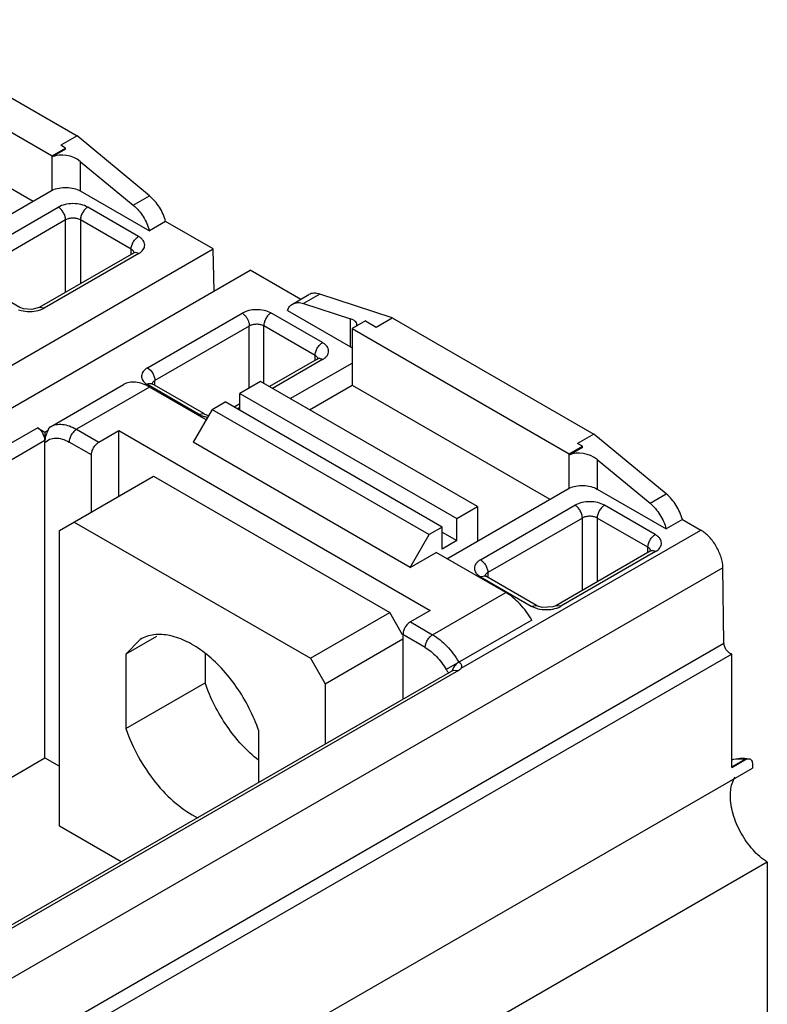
# Model space of a CAD drawing. Header units: millimetres. Extents: x 20 to 157, y 25 to 222.
# Tile 5 of 5: x 121 to 157, y 159 to 206. Entities that reach past the tile are written whole.
import ezdxf

# ---------------------------------------------------------------- set-up
doc = ezdxf.new("R2010")
doc.units = ezdxf.units.MM
doc.header["$LTSCALE"] = 16.055796
doc.layers.get('0').update_dxf_attribs({"linetype": 'CONTINUOUS'})

msp = doc.modelspace()

# ---------------------------------------------------------------- linework, layer by layer
at = {"color": 7, "linetype": 'Continuous'}
for p, q in [((113.95, 206.417), (123.602, 200.844)), ((112.023, 205.896), (122.418, 199.895)), ((112.023, 203.185), (121.499, 197.715)), ((123.602, 200.844), (122.824, 200.395)), ((127.072, 197.973), (123.602, 200.844)), ((122.418, 199.895), (123.054, 200.262)), ((123.054, 200.205), (122.418, 199.837)), ((123.054, 200.262), (122.824, 200.395)), ((123.054, 200.205), (123.054, 200.262)), ((122.418, 198.246), (122.418, 199.895)), ((123.758, 199.623), (123.758, 198.207)), ((123.758, 199.623), (126.294, 197.524)), ((116.57, 194.869), (122.418, 198.246)), ((123.758, 198.207), (127.067, 196.296)), ((126.294, 197.524), (127.072, 197.973)), ((118.175, 194.816), (122.701, 197.429)), ((126.545, 196.026), (124.115, 197.429)), ((123.054, 196.817), (118.529, 194.204)), ((123.054, 193.349), (123.054, 196.817)), ((123.761, 196.817), (123.761, 193.757)), ((126.193, 195.413), (123.761, 196.817)), ((127.845, 196.745), (127.067, 196.296)), ((130.123, 195.43), (127.845, 196.745)), ((80.451, 166.75), (130.123, 195.43)), ((126.193, 195.161), (126.193, 195.413)), ((130.169, 193.41), (130.123, 195.43)), ((126.309, 195.228), (121.78, 192.613)), ((126.563, 195.205), (122.027, 192.587)), ((126.351, 195.26), (126.305, 195.226)), ((97.953, 174.811), (131.895, 194.407)), ((120.856, 192.621), (118.425, 194.025)), ((134.314, 193.01), (131.895, 194.407)), ((133.926, 192.787), (134.704, 193.236)), ((135.229, 193.263), (134.452, 192.814)), ((138.699, 192.128), (135.229, 193.263)), ((122.027, 192.587), (121.784, 192.615)), ((134.452, 192.814), (136.705, 192.077)), ((126.971, 189.733), (131.506, 192.351)), ((135.358, 190.938), (132.887, 192.365)), ((133.679, 192.479), (136.705, 190.732)), ((137.921, 191.679), (138.699, 192.128)), ((138.699, 192.128), (148.351, 186.556)), ((131.849, 191.732), (127.335, 189.127)), ((131.85, 188.766), (131.849, 191.732)), ((132.546, 188.985), (132.546, 191.746)), ((135.004, 190.326), (132.546, 191.746)), ((136.705, 190.732), (136.705, 192.077)), ((137.409, 191.975), (136.772, 191.608)), ((137.409, 191.975), (137.921, 191.679)), ((136.772, 191.608), (136.772, 188.897)), ((136.772, 191.608), (147.167, 185.606)), ((135.004, 190.087), (135.004, 190.326)), ((135.108, 190.146), (132.821, 188.826)), ((135.358, 190.121), (132.968, 188.742)), ((133.816, 188.252), (136.772, 189.958)), ((135.108, 190.146), (135.156, 190.179)), ((122.329, 186.907), (125.83, 188.927)), ((127.078, 188.803), (123.578, 186.782)), ((129.418, 187.509), (126.94, 188.939)), ((129.782, 187.241), (127.078, 188.803)), ((127.183, 188.975), (127.177, 188.982)), ((127.212, 188.951), (127.183, 188.975)), ((129.668, 187.534), (127.2, 188.958)), ((127.335, 188.881), (127.335, 189.127)), ((132.388, 189.076), (131.398, 188.505)), ((142.783, 183.075), (132.388, 189.076)), ((134.736, 187.721), (136.772, 188.897)), ((136.772, 188.897), (146.247, 183.426)), ((131.398, 187.688), (131.398, 188.505)), ((131.398, 188.505), (141.793, 182.504)), ((130.069, 187.737), (130.691, 188.097)), ((141.086, 182.096), (130.691, 188.097)), ((131.398, 188.004), (131.124, 187.846)), ((130.069, 187.737), (129.157, 186.158)), ((129.418, 187.509), (129.668, 187.534)), ((130.069, 187.737), (140.463, 181.736)), ((131.398, 187.835), (131.271, 187.762)), ((100.038, 174.343), (121.711, 186.856)), ((121.711, 186.856), (122.064, 186.651)), ((122.064, 186.651), (122.219, 186.741)), ((122.064, 186.651), (122.064, 186.242)), ((123.578, 186.782), (124.645, 186.166)), ((124.645, 186.166), (125.6, 186.717)), ((125.6, 183.569), (125.6, 186.717)), ((125.6, 186.717), (140.52, 178.103)), ((148.351, 186.556), (147.573, 186.107)), ((151.821, 183.684), (148.351, 186.556)), ((122.066, 186.244), (100.892, 174.019)), ((122.064, 171.028), (122.064, 186.14)), ((124.292, 185.553), (123.224, 186.17)), ((139.551, 180.156), (129.157, 186.158)), ((147.167, 185.606), (147.803, 185.974)), ((147.803, 185.974), (147.573, 186.107)), ((147.803, 185.916), (147.803, 185.974)), ((124.292, 182.814), (124.292, 185.553)), ((147.803, 185.916), (147.167, 185.549)), ((147.167, 183.957), (147.167, 185.606)), ((148.507, 185.334), (148.507, 183.918)), ((148.507, 185.334), (151.043, 183.235)), ((122.757, 181.928), (127.262, 184.529)), ((127.262, 184.529), (138.575, 177.997)), ((141.319, 180.581), (147.167, 183.957)), ((148.507, 183.918), (151.816, 182.008)), ((151.043, 183.235), (151.821, 183.684)), ((142.924, 180.528), (147.449, 183.141)), ((151.294, 181.737), (148.864, 183.141)), ((141.793, 182.504), (142.783, 183.075)), ((142.783, 183.075), (142.783, 181.426)), ((123.464, 182.336), (134.778, 175.804)), ((141.793, 181.451), (141.793, 182.504)), ((147.803, 182.528), (143.278, 179.916)), ((147.803, 179.061), (147.803, 182.528)), ((148.51, 182.528), (148.51, 179.469)), ((150.941, 181.125), (148.51, 182.528)), ((152.594, 182.457), (151.816, 182.008)), ((152.594, 182.457), (153.472, 181.95)), ((122.757, 167.754), (122.757, 181.928)), ((139.551, 180.156), (140.463, 181.736)), ((141.086, 182.096), (140.463, 181.736)), ((141.086, 181.042), (141.086, 182.096)), ((141.086, 181.859), (141.793, 181.451)), ((142.005, 175.33), (153.472, 181.95)), ((141.793, 181.451), (141.086, 181.042)), ((139.551, 180.156), (140.803, 180.879)), ((144.133, 178.956), (140.803, 180.879)), ((151.058, 180.94), (146.529, 178.325)), ((151.311, 180.917), (146.776, 178.298)), ((150.942, 180.873), (150.941, 181.125)), ((151.1, 180.972), (151.054, 180.937)), ((154.532, 180.134), (104.858, 151.455)), ((143.278, 179.916), (143.278, 179.676)), ((154.586, 176.524), (154.532, 180.134)), ((143.174, 179.736), (142.924, 179.711)), ((142.924, 179.711), (145.355, 178.308)), ((145.605, 178.333), (143.174, 179.736)), ((140.633, 176.936), (144.133, 178.956)), ((134.778, 175.804), (138.575, 177.997)), ((139.192, 176.928), (138.575, 177.997)), ((140.52, 178.103), (139.565, 177.552)), ((145.355, 178.308), (145.604, 178.333)), ((146.776, 178.298), (146.532, 178.327)), ((139.565, 177.552), (140.633, 176.936)), ((145.381, 177.64), (141.278, 175.27)), ((121.034, 157.153), (154.586, 176.524)), ((127.408, 176.848), (125.939, 176)), ((126.621, 176.713), (125.939, 176)), ((135.485, 174.58), (139.212, 176.731)), ((139.212, 176.939), (139.212, 173.838)), ((140.279, 176.323), (139.212, 176.939)), ((154.962, 176.004), (121.41, 156.633)), ((125.939, 176), (125.939, 172.441)), ((129.736, 175.999), (129.736, 174.633)), ((134.778, 175.804), (135.485, 174.58)), ((154.963, 170.576), (154.962, 176.004)), ((141.631, 175.235), (120.208, 162.867)), ((141.866, 175.219), (120.208, 162.715)), ((141.631, 175.235), (141.866, 175.219)), ((125.939, 172.441), (129.736, 174.633)), ((135.485, 174.58), (135.485, 171.687)), ((132.303, 169.85), (132.303, 172.326)), ((114.069, 166.412), (122.064, 171.028)), ((122.064, 171.028), (122.757, 170.628)), ((155.581, 170.954), (154.945, 170.587)), ((154.963, 170.576), (155.663, 170.981)), ((155.663, 170.981), (155.782, 170.994)), ((113.986, 146.317), (155.952, 170.546)), ((155.952, 170.718), (155.952, 170.546)), ((125.715, 166.046), (122.757, 167.754)), ((156.66, 166.028), (114.693, 141.799)), ((156.66, 166.028), (156.66, 128.792))]:
    msp.add_line(p, q, dxfattribs=at)
for points in [[(126.35, 195.252), (126.354, 195.262), (126.351, 195.26)], [(121.784, 192.615), (121.44, 192.522), (121.034, 192.552), (120.856, 192.621)], [(151.099, 180.963), (151.103, 180.973), (151.1, 180.972)], [(146.533, 178.327), (146.384, 178.269), (145.879, 178.244), (145.673, 178.3), (145.604, 178.333)]]:
    msp.add_lwpolyline(points, dxfattribs=at)
for centre, radius, start, end in [((126.395, 195.079), 0.172, 109.082, 119.9362), ((127.109, 188.801), 0.182, 60.015, 65.6107), ((151.144, 180.791), 0.172, 109.058, 119.9358), ((142.32, 174.949), 0.799, 158.0481, 160.872)]:
    msp.add_arc(centre, radius, start, end, dxfattribs=at)
for centre, major_axis, ratio, start_param, end_param in [((123.051, 199.214), (0.987, -0.237), 0.681951, 0.947709, 2.418338), ((135.998, 191.669), (0.998, 0.156), 0.443566, 6.064119, 6.999287), ((147.799, 184.926), (0.987, -0.237), 0.681951, 0.947709, 2.418338)]:
    msp.add_ellipse(centre, major_axis=major_axis, ratio=ratio, start_param=start_param, end_param=end_param, dxfattribs=at)
for points, knots in [([(122.418, 198.246), (122.519, 198.293), (122.745, 198.361), (123.1, 198.388), (123.448, 198.342), (123.664, 198.261), (123.758, 198.207)], [0, 0, 0, 0, 0.243178, 0.505956, 0.765529, 1, 1, 1, 1]), ([(127.845, 196.745), (127.782, 196.984), (127.577, 197.437), (127.258, 197.819), (127.072, 197.973)], [0, 0, 0, 0, 0.505598, 1, 1, 1, 1]), ([(124.115, 197.429), (124.014, 197.487), (123.781, 197.572), (123.408, 197.612), (123.034, 197.572), (122.801, 197.487), (122.701, 197.429)], [0, 0, 0, 0, 0.237244, 0.500001, 0.762757, 1, 1, 1, 1]), ([(123.054, 196.817), (123.054, 196.875), (123.032, 196.997), (122.957, 197.169), (122.846, 197.32), (122.751, 197.4), (122.701, 197.429)], [0, 0, 0, 0, 0.237219, 0.500001, 0.762782, 1, 1, 1, 1]), ([(124.115, 197.429), (124.065, 197.4), (123.97, 197.32), (123.859, 197.169), (123.783, 196.997), (123.761, 196.875), (123.761, 196.817)], [0, 0, 0, 0, 0.237218, 0.499999, 0.762781, 1, 1, 1, 1]), ([(126.294, 197.524), (126.48, 197.37), (126.8, 196.988), (127.004, 196.535), (127.067, 196.296)], [0, 0, 0, 0, 0.494402, 1, 1, 1, 1]), ([(123.761, 196.817), (123.711, 196.846), (123.594, 196.888), (123.408, 196.908), (123.221, 196.888), (123.104, 196.846), (123.054, 196.817)], [0, 0, 0, 0, 0.237218, 0.5, 0.762782, 1, 1, 1, 1]), ([(126.193, 195.413), (126.192, 195.534), (126.256, 195.72), (126.4, 195.917), (126.495, 195.997), (126.545, 196.026)], [0, 0, 0, 0, 0.498276, 0.761974, 1, 1, 1, 1]), ([(126.563, 195.205), (126.643, 195.254), (126.752, 195.344), (126.83, 195.5), (126.848, 195.618), (126.825, 195.735), (126.765, 195.846), (126.669, 195.945), (126.589, 196), (126.545, 196.026)], [0, 0, 0, 0, 0.271064, 0.387325, 0.496498, 0.606153, 0.723709, 0.854545, 1, 1, 1, 1]), ([(126.339, 195.232), (126.336, 195.25), (126.31, 195.325), (126.246, 195.382), (126.193, 195.413)], [0, 0, 0, 0, 0.224287, 1, 1, 1, 1]), ([(126.563, 195.205), (126.526, 195.226), (126.453, 195.256), (126.372, 195.253), (126.339, 195.242)], [0, 0, 0, 0, 0.544536, 1, 1, 1, 1]), ([(135.229, 193.263), (135.139, 193.293), (134.958, 193.326), (134.777, 193.278), (134.704, 193.236)], [0, 0, 0, 0, 0.532001, 1, 1, 1, 1]), ([(121.83, 192.503), (121.848, 192.508), (121.915, 192.532), (121.981, 192.561), (122.027, 192.587)], [0, 0, 0, 0, 0.26013, 1, 1, 1, 1]), ([(133.679, 192.479), (133.703, 192.544), (133.768, 192.664), (133.871, 192.754), (133.926, 192.787)], [0, 0, 0, 0, 0.520291, 1, 1, 1, 1]), ([(133.926, 192.787), (133.999, 192.829), (134.18, 192.877), (134.361, 192.844), (134.452, 192.814)], [0, 0, 0, 0, 0.467999, 1, 1, 1, 1]), ([(120.803, 192.508), (120.842, 192.495), (121.007, 192.447), (121.179, 192.427), (121.31, 192.426)], [0, 0, 0, 0, 0.240493, 1, 1, 1, 1]), ([(121.31, 192.426), (121.355, 192.425), (121.531, 192.43), (121.706, 192.462), (121.83, 192.503)], [0, 0, 0, 0, 0.25697, 1, 1, 1, 1]), ([(132.887, 192.365), (132.785, 192.417), (132.555, 192.491), (132.192, 192.525), (131.831, 192.485), (131.605, 192.405), (131.506, 192.351)], [0, 0, 0, 0, 0.240435, 0.502299, 0.763073, 1, 1, 1, 1]), ([(131.506, 192.351), (131.556, 192.322), (131.638, 192.252), (131.731, 192.128), (131.801, 192.001), (131.842, 191.867), (131.849, 191.776), (131.849, 191.732)], [0, 0, 0, 0, 0.235703, 0.430951, 0.630209, 0.82315, 1, 1, 1, 1]), ([(132.887, 192.365), (132.838, 192.335), (132.746, 192.253), (132.639, 192.099), (132.567, 191.926), (132.546, 191.804), (132.546, 191.746)], [0, 0, 0, 0, 0.235224, 0.497754, 0.761614, 1, 1, 1, 1]), ([(132.546, 191.746), (132.494, 191.77), (132.376, 191.805), (132.192, 191.822), (132.01, 191.8), (131.897, 191.76), (131.849, 191.732)], [0, 0, 0, 0, 0.238807, 0.506283, 0.767801, 1, 1, 1, 1]), ([(135.004, 190.326), (135.004, 190.384), (135.026, 190.506), (135.102, 190.678), (135.213, 190.829), (135.308, 190.909), (135.358, 190.938)], [0, 0, 0, 0, 0.237215, 0.499992, 0.762773, 1, 1, 1, 1]), ([(135.358, 190.121), (135.402, 190.147), (135.481, 190.202), (135.576, 190.302), (135.637, 190.412), (135.658, 190.53), (135.637, 190.647), (135.577, 190.758), (135.481, 190.858), (135.402, 190.913), (135.358, 190.938)], [0, 0, 0, 0, 0.144593, 0.274562, 0.39121, 0.500035, 0.608853, 0.725484, 0.855428, 1, 1, 1, 1]), ([(136.705, 190.732), (136.715, 190.726), (136.753, 190.703), (136.79, 190.677), (136.816, 190.656)], [0, 0, 0, 0, 0.258125, 1, 1, 1, 1]), ([(135.146, 190.16), (135.143, 190.176), (135.116, 190.246), (135.054, 190.297), (135.004, 190.326)], [0, 0, 0, 0, 0.221113, 1, 1, 1, 1]), ([(126.971, 189.733), (126.893, 189.685), (126.761, 189.577), (126.665, 189.342), (126.742, 189.1), (126.867, 188.988), (126.94, 188.939)], [0, 0, 0, 0, 0.276694, 0.505044, 0.729782, 1, 1, 1, 1]), ([(126.971, 189.733), (127.076, 189.673), (127.208, 189.526), (127.304, 189.304), (127.335, 189.184), (127.335, 189.127)], [0, 0, 0, 0, 0.500546, 0.764767, 1, 1, 1, 1]), ([(135.358, 190.122), (135.339, 190.132), (135.274, 190.165), (135.193, 190.177), (135.143, 190.161)], [0, 0, 0, 0, 0.287195, 1, 1, 1, 1]), ([(127.078, 188.803), (126.969, 188.866), (126.751, 188.97), (126.416, 189.051), (126.101, 189.043), (125.912, 188.975), (125.83, 188.927)], [0, 0, 0, 0, 0.289662, 0.549026, 0.782285, 1, 1, 1, 1]), ([(126.94, 188.939), (126.952, 188.945), (126.995, 188.966), (127.042, 188.98), (127.077, 188.983)], [0, 0, 0, 0, 0.268305, 1, 1, 1, 1]), ([(127.077, 188.983), (127.087, 188.984), (127.123, 188.985), (127.16, 188.978), (127.184, 188.967)], [0, 0, 0, 0, 0.264096, 1, 1, 1, 1]), ([(127.335, 189.127), (127.319, 189.117), (127.263, 189.078), (127.216, 189.022), (127.2, 188.976)], [0, 0, 0, 0, 0.279026, 1, 1, 1, 1]), ([(129.418, 187.509), (129.433, 187.5), (129.496, 187.466), (129.563, 187.438), (129.615, 187.421)], [0, 0, 0, 0, 0.238999, 1, 1, 1, 1]), ([(129.615, 187.421), (129.634, 187.414), (129.713, 187.389), (129.794, 187.371), (129.855, 187.361)], [0, 0, 0, 0, 0.243352, 1, 1, 1, 1]), ([(129.668, 187.534), (129.682, 187.525), (129.754, 187.489), (129.833, 187.466), (129.896, 187.454)], [0, 0, 0, 0, 0.202328, 1, 1, 1, 1]), ([(122.329, 186.907), (122.297, 186.888), (122.24, 186.842), (122.219, 186.772), (122.219, 186.741)], [0, 0, 0, 0, 0.549238, 1, 1, 1, 1]), ([(122.329, 186.907), (122.412, 186.954), (122.601, 187.022), (122.916, 187.03), (123.25, 186.949), (123.468, 186.845), (123.578, 186.782)], [0, 0, 0, 0, 0.217714, 0.450972, 0.710336, 1, 1, 1, 1]), ([(122.064, 186.242), (122.064, 186.363), (122, 186.549), (121.856, 186.746), (121.761, 186.827), (121.711, 186.856)], [0, 0, 0, 0, 0.497779, 0.761703, 1, 1, 1, 1]), ([(122.219, 186.741), (122.172, 186.663), (122.106, 186.499), (122.072, 186.327), (122.066, 186.244)], [0, 0, 0, 0, 0.520224, 1, 1, 1, 1]), ([(123.578, 186.782), (123.528, 186.753), (123.433, 186.673), (123.322, 186.521), (123.246, 186.35), (123.224, 186.227), (123.224, 186.17)], [0, 0, 0, 0, 0.237217, 0.499998, 0.76278, 1, 1, 1, 1]), ([(122.064, 186.14), (122.127, 186.208), (122.285, 186.322), (122.582, 186.381), (122.907, 186.327), (123.118, 186.231), (123.224, 186.17)], [0, 0, 0, 0, 0.221803, 0.450374, 0.706544, 1, 1, 1, 1]), ([(122.064, 186.14), (122.064, 186.158), (122.066, 186.192), (122.064, 186.226), (122.066, 186.244)], [0, 0, 0, 0, 0.500962, 1, 1, 1, 1]), ([(124.292, 185.553), (124.292, 185.611), (124.313, 185.733), (124.389, 185.905), (124.5, 186.057), (124.595, 186.137), (124.645, 186.166)], [0, 0, 0, 0, 0.237245, 0.500002, 0.762758, 1, 1, 1, 1]), ([(147.167, 183.957), (147.268, 184.005), (147.494, 184.073), (147.848, 184.099), (148.197, 184.053), (148.413, 183.972), (148.507, 183.918)], [0, 0, 0, 0, 0.243178, 0.505956, 0.765529, 1, 1, 1, 1]), ([(152.594, 182.457), (152.53, 182.696), (152.326, 183.149), (152.007, 183.53), (151.821, 183.684)], [0, 0, 0, 0, 0.505598, 1, 1, 1, 1]), ([(148.864, 183.141), (148.763, 183.199), (148.53, 183.283), (148.157, 183.324), (147.783, 183.283), (147.55, 183.199), (147.449, 183.141)], [0, 0, 0, 0, 0.237244, 0.500001, 0.762757, 1, 1, 1, 1]), ([(147.803, 182.528), (147.803, 182.586), (147.781, 182.708), (147.706, 182.88), (147.595, 183.032), (147.5, 183.112), (147.449, 183.141)], [0, 0, 0, 0, 0.237219, 0.500001, 0.762782, 1, 1, 1, 1]), ([(148.864, 183.141), (148.814, 183.112), (148.719, 183.032), (148.608, 182.88), (148.532, 182.708), (148.51, 182.586), (148.51, 182.528)], [0, 0, 0, 0, 0.237218, 0.499999, 0.762781, 1, 1, 1, 1]), ([(151.043, 183.235), (151.229, 183.081), (151.549, 182.7), (151.753, 182.247), (151.816, 182.008)], [0, 0, 0, 0, 0.494402, 1, 1, 1, 1]), ([(148.51, 182.528), (148.46, 182.557), (148.343, 182.6), (148.157, 182.62), (147.97, 182.6), (147.853, 182.557), (147.803, 182.528)], [0, 0, 0, 0, 0.237218, 0.5, 0.762782, 1, 1, 1, 1]), ([(150.941, 181.125), (150.941, 181.18), (150.962, 181.303), (151.038, 181.477), (151.151, 181.63), (151.246, 181.71), (151.294, 181.737)], [0, 0, 0, 0, 0.227119, 0.499992, 0.77287, 1, 1, 1, 1]), ([(151.311, 180.917), (151.392, 180.966), (151.5, 181.056), (151.579, 181.212), (151.597, 181.329), (151.574, 181.447), (151.513, 181.557), (151.418, 181.657), (151.338, 181.712), (151.294, 181.737)], [0, 0, 0, 0, 0.271062, 0.387323, 0.496497, 0.60615, 0.723704, 0.854541, 1, 1, 1, 1]), ([(154.532, 180.134), (154.53, 180.307), (154.461, 180.67), (154.233, 181.179), (153.903, 181.628), (153.621, 181.864), (153.472, 181.95)], [0, 0, 0, 0, 0.238329, 0.501093, 0.763264, 1, 1, 1, 1]), ([(151.088, 180.944), (151.085, 180.961), (151.059, 181.037), (150.994, 181.094), (150.941, 181.125)], [0, 0, 0, 0, 0.224161, 1, 1, 1, 1]), ([(151.311, 180.917), (151.292, 180.928), (151.224, 180.961), (151.139, 180.971), (151.088, 180.953)], [0, 0, 0, 0, 0.287168, 1, 1, 1, 1]), ([(142.924, 180.528), (142.88, 180.503), (142.801, 180.448), (142.705, 180.348), (142.645, 180.237), (142.624, 180.12), (142.645, 180.002), (142.705, 179.891), (142.801, 179.792), (142.88, 179.737), (142.924, 179.711)], [0, 0, 0, 0, 0.144584, 0.274539, 0.391178, 0.499999, 0.60882, 0.72546, 0.855416, 1, 1, 1, 1]), ([(142.924, 180.528), (142.974, 180.499), (143.069, 180.419), (143.18, 180.267), (143.256, 180.096), (143.278, 179.973), (143.278, 179.916)], [0, 0, 0, 0, 0.237218, 0.499999, 0.762781, 1, 1, 1, 1]), ([(143.278, 179.916), (143.259, 179.905), (143.199, 179.865), (143.148, 179.802), (143.136, 179.751)], [0, 0, 0, 0, 0.286694, 1, 1, 1, 1]), ([(143.114, 179.781), (143.113, 179.782), (143.121, 179.773), (143.126, 179.77), (143.148, 179.751), (143.164, 179.742), (143.174, 179.736)], [0, 0, 0, 0, 0.042855, 0.221026, 0.541462, 1, 1, 1, 1]), ([(145.381, 177.64), (145.221, 177.917), (144.857, 178.413), (144.383, 178.812), (144.133, 178.956)], [0, 0, 0, 0, 0.525565, 1, 1, 1, 1]), ([(145.355, 178.308), (145.369, 178.3), (145.433, 178.265), (145.499, 178.238), (145.551, 178.22)], [0, 0, 0, 0, 0.239054, 1, 1, 1, 1]), ([(145.551, 178.22), (145.591, 178.206), (145.761, 178.157), (145.939, 178.137), (146.073, 178.137)], [0, 0, 0, 0, 0.240343, 1, 1, 1, 1]), ([(146.073, 178.137), (146.117, 178.137), (146.288, 178.143), (146.458, 178.174), (146.579, 178.214)], [0, 0, 0, 0, 0.257257, 1, 1, 1, 1]), ([(146.579, 178.214), (146.596, 178.22), (146.664, 178.243), (146.729, 178.273), (146.776, 178.298)], [0, 0, 0, 0, 0.260033, 1, 1, 1, 1]), ([(139.565, 177.552), (139.515, 177.523), (139.42, 177.443), (139.309, 177.291), (139.233, 177.12), (139.212, 176.997), (139.212, 176.939)], [0, 0, 0, 0, 0.237242, 0.499998, 0.762755, 1, 1, 1, 1]), ([(132.303, 172.326), (132.179, 172.695), (131.871, 173.422), (131.27, 174.433), (130.551, 175.332), (129.755, 176.072), (128.921, 176.613), (128.092, 176.924), (127.415, 176.972), (126.935, 176.866), (126.721, 176.771), (126.621, 176.713)], [0, 0, 0, 0, 0.147235, 0.296747, 0.442916, 0.580551, 0.705535, 0.815719, 0.912029, 0.95661, 1, 1, 1, 1]), ([(140.279, 176.323), (140.279, 176.381), (140.301, 176.503), (140.377, 176.675), (140.487, 176.827), (140.582, 176.907), (140.633, 176.936)], [0, 0, 0, 0, 0.23722, 0.500002, 0.762783, 1, 1, 1, 1]), ([(140.633, 176.936), (140.883, 176.791), (141.357, 176.392), (141.721, 175.896), (141.881, 175.619)], [0, 0, 0, 0, 0.474433, 1, 1, 1, 1]), ([(154.962, 176.004), (154.915, 176.013), (154.816, 176.065), (154.699, 176.19), (154.614, 176.349), (154.587, 176.467), (154.586, 176.524)], [0, 0, 0, 0, 0.213603, 0.473912, 0.749102, 1, 1, 1, 1]), ([(140.279, 176.323), (140.48, 176.207), (140.859, 175.889), (141.149, 175.492), (141.278, 175.27)], [0, 0, 0, 0, 0.474435, 1, 1, 1, 1]), ([(141.881, 175.619), (141.814, 175.58), (141.693, 175.467), (141.61, 175.326), (141.579, 175.247)], [0, 0, 0, 0, 0.476941, 1, 1, 1, 1]), ([(142.005, 175.33), (142.018, 175.353), (142.034, 175.406), (142.017, 175.49), (141.963, 175.564), (141.911, 175.602), (141.881, 175.619)], [0, 0, 0, 0, 0.228764, 0.45454, 0.706537, 1, 1, 1, 1]), ([(141.278, 175.27), (141.287, 175.254), (141.324, 175.195), (141.368, 175.14), (141.405, 175.103)], [0, 0, 0, 0, 0.254823, 1, 1, 1, 1]), ([(141.866, 175.219), (141.88, 175.227), (141.93, 175.258), (141.976, 175.297), (142.005, 175.33)], [0, 0, 0, 0, 0.266536, 1, 1, 1, 1]), ([(132.296, 170.916), (132.011, 171.139), (131.465, 171.652), (130.519, 172.847), (129.985, 173.898), (129.736, 174.633)], [0, 0, 0, 0, 0.237818, 0.489934, 1, 1, 1, 1]), ([(125.939, 172.441), (126.097, 171.975), (126.501, 171.068), (127.314, 169.85), (128.277, 168.845), (129.021, 168.337), (129.399, 168.153)], [0, 0, 0, 0, 0.262032, 0.525838, 0.776094, 1, 1, 1, 1]), ([(155.581, 170.954), (155.524, 170.964), (155.308, 170.989), (155.085, 170.97), (154.932, 170.924)], [0, 0, 0, 0, 0.264617, 1, 1, 1, 1]), ([(154.961, 170.941), (155.09, 170.984), (155.366, 171.035), (155.644, 171.017), (155.782, 170.994)], [0, 0, 0, 0, 0.493596, 1, 1, 1, 1]), ([(155.581, 170.954), (155.587, 170.957), (155.613, 170.97), (155.641, 170.977), (155.663, 170.981)], [0, 0, 0, 0, 0.232426, 1, 1, 1, 1]), ([(155.782, 170.994), (155.808, 170.99), (155.859, 170.969), (155.915, 170.905), (155.946, 170.818), (155.952, 170.753), (155.952, 170.718)], [0, 0, 0, 0, 0.222158, 0.450029, 0.707142, 1, 1, 1, 1]), ([(154.892, 169.209), (154.892, 169.296), (154.908, 169.607), (154.997, 169.922), (155.12, 170.112)], [0, 0, 0, 0, 0.277897, 1, 1, 1, 1]), ([(156.66, 166.028), (156.406, 166.191), (155.929, 166.619), (155.375, 167.409), (154.999, 168.291), (154.892, 168.914), (154.892, 169.209)], [0, 0, 0, 0, 0.240679, 0.503459, 0.76437, 1, 1, 1, 1])]:
    msp.add_open_spline(points, degree=3, knots=knots, dxfattribs=at)
msp.add_open_spline([(135.143, 190.161), (135.131, 190.158), (135.119, 190.153), (135.108, 190.146)], degree=3, dxfattribs=at)

doc.saveas('drawing.dxf')
